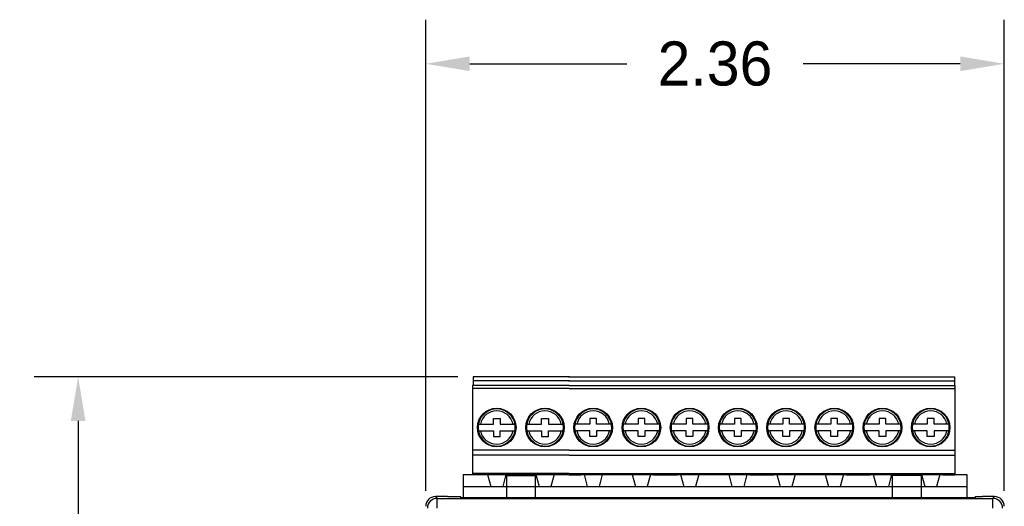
# Model space of a CAD drawing. Header units: inches. Extents: x 0.4 to 15.9, y 0.2 to 7.
# Tile 4 of 5: x 0.4 to 4.4, y 4.8 to 6.8. Entities that reach past the tile are written whole.
import ezdxf

# ---------------------------------------------------------------- set-up
doc = ezdxf.new("R2010")
doc.units = ezdxf.units.IN
doc.header["$MEASUREMENT"] = 0
doc.layers.add('ART', color=7, linetype='Continuous')
doc.layers.add('DIM', color=253, linetype='Continuous')
doc.dimstyles.get("Standard").update_dxf_attribs({"dimtxt": 0.18, "dimasz": 0.18, "dimexe": 0.18, "dimexo": 0.0625, "dimgap": 0.09, "dimtad": 0, "dimtih": 1, "dimtoh": 1, "dimdec": 4, "dimzin": 0, "dimdsep": 46, "dimtxsty": 'Standard', "dimcen": 0.09, "dimadec": 0, "dimazin": 0, "dimtfac": 1, "dimtdec": 4, "dimtofl": 0, "dimtmove": 0, "dimatfit": 3, "dimfxl": 1, "dimtolj": 1, "dimtzin": 0, "dimarcsym": 0})

# ---------------------------------------------------------------- blocks, each defined once
blk = doc.blocks.new('*D305')
at = {"layer": 'Defpoints', "color": 0}
for p in [(4.4069, 6.6236), (2.0447, 4.8178), (4.4069, 4.8178)]:
    blk.add_point(p, dxfattribs=at)
at = {"layer": 'DIM', "color": 0, "lineweight": -2}
for p, q in [((2.0447, 4.8803), (2.0447, 6.8036)), ((4.4069, 4.8803), (4.4069, 6.8036)), ((2.2247, 6.6236), (2.8658, 6.6236)), ((4.2269, 6.6236), (3.5858, 6.6236))]:
    blk.add_line(p, q, dxfattribs=at)
at = {"layer": 'DIM', "color": 0}
for points in [[(2.2247, 6.6536), (2.2247, 6.5936), (2.0447, 6.6236)], [(4.2269, 6.5936), (4.2269, 6.6536), (4.4069, 6.6236)]]:
    blk.add_solid(points, dxfattribs=at)
at = {"layer": 'DIM', "color": 0, "insert": (3.2258, 6.6236), "char_height": 0.18, "attachment_point": 5}
blk.add_mtext('\\A1;2.36', dxfattribs=at)
blk = doc.blocks.new('*D306')
at = {"layer": 'Defpoints', "color": 0}
for p in [(2.2383, 5.346), (0.6257, 0.9833), (2.6424, 0.9833)]:
    blk.add_point(p, dxfattribs=at)
at = {"layer": 'DIM', "color": 0, "lineweight": -2}
for p, q in [((2.1758, 5.346), (0.4457, 5.346)), ((0.6257, 5.166), (0.6257, 3.3446)), ((0.6257, 1.1633), (0.6257, 2.9846)), ((2.5799, 0.9833), (0.4457, 0.9833))]:
    blk.add_line(p, q, dxfattribs=at)
at = {"layer": 'DIM', "color": 0}
for points in [[(0.6557, 5.166), (0.5957, 5.166), (0.6257, 5.346)], [(0.5957, 1.1633), (0.6557, 1.1633), (0.6257, 0.9833)]]:
    blk.add_solid(points, dxfattribs=at)
at = {"layer": 'DIM', "color": 0, "insert": (0.6257, 3.1646), "char_height": 0.18, "attachment_point": 5}
blk.add_mtext('\\A1;4.36', dxfattribs=at)

msp = doc.modelspace()

# ---------------------------------------------------------------- linework, layer by layer
at = {"layer": 'ART', "linetype": 'Continuous'}
for p, q in [((2.63, 5.3106), (2.2363, 5.3106)), ((2.2363, 5.3106), (2.2363, 4.9464)), ((2.632, 5.346), (2.2383, 5.346)), ((2.2383, 5.346), (2.2383, 5.3106)), ((2.632, 5.3302), (2.2383, 5.3302)), ((2.6281, 5.346), (3.0218, 5.346)), ((2.6281, 5.3302), (3.0218, 5.3302)), ((2.63, 5.3106), (3.0237, 5.3106)), ((3.0218, 5.346), (3.4155, 5.346)), ((3.0218, 5.3302), (3.4155, 5.3302)), ((3.0237, 5.3106), (3.4174, 5.3106)), ((3.4155, 5.346), (3.8092, 5.346)), ((3.4155, 5.3302), (3.8092, 5.3302)), ((3.4174, 5.3106), (3.8111, 5.3106)), ((3.8092, 5.346), (4.2029, 5.346)), ((3.8092, 5.3302), (4.2029, 5.3302)), ((3.8111, 5.3106), (4.2048, 5.3106)), ((4.2029, 5.346), (4.2029, 5.3106)), ((4.2048, 5.3106), (4.2048, 4.9464)), ((2.63, 5.2987), (2.2363, 5.2987)), ((2.63, 5.2987), (3.0237, 5.2987)), ((3.0237, 5.2987), (3.4174, 5.2987)), ((3.4174, 5.2987), (3.8111, 5.2987)), ((3.8111, 5.2987), (4.2048, 5.2987)), ((2.2653, 5.1757), (2.2984, 5.2087)), ((2.2685, 5.1817), (2.2924, 5.2055)), ((2.3711, 5.2087), (2.4042, 5.1757)), ((2.3771, 5.2055), (2.401, 5.1817)), ((2.4622, 5.1757), (2.4952, 5.2087)), ((2.4654, 5.1817), (2.4892, 5.2055)), ((2.568, 5.2087), (2.601, 5.1757)), ((2.574, 5.2055), (2.5978, 5.1817)), ((2.6921, 5.2087), (2.659, 5.1757)), ((2.6861, 5.2055), (2.6622, 5.1817)), ((2.7979, 5.1757), (2.7648, 5.2087)), ((2.7947, 5.1817), (2.7708, 5.2055)), ((2.8889, 5.2087), (2.8559, 5.1757)), ((2.8829, 5.2055), (2.8591, 5.1817)), ((2.9947, 5.1757), (2.9617, 5.2087)), ((2.9915, 5.1817), (2.9677, 5.2055)), ((3.0858, 5.2087), (3.0527, 5.1757)), ((3.0798, 5.2055), (3.0559, 5.1817)), ((3.1916, 5.1757), (3.1585, 5.2087)), ((3.1884, 5.1817), (3.1645, 5.2055)), ((3.2826, 5.2087), (3.2496, 5.1757)), ((3.2766, 5.2055), (3.2528, 5.1817)), ((3.3884, 5.1757), (3.3554, 5.2087)), ((3.3852, 5.1817), (3.3614, 5.2055)), ((3.4795, 5.2087), (3.4464, 5.1757)), ((3.4735, 5.2055), (3.4496, 5.1817)), ((3.5853, 5.1757), (3.5522, 5.2087)), ((3.5821, 5.1817), (3.5582, 5.2055)), ((3.6763, 5.2087), (3.6433, 5.1757)), ((3.6703, 5.2055), (3.6465, 5.1817)), ((3.7821, 5.1757), (3.7491, 5.2087)), ((3.7789, 5.1817), (3.7551, 5.2055)), ((3.8732, 5.2087), (3.8401, 5.1757)), ((3.8672, 5.2055), (3.8433, 5.1817)), ((3.979, 5.1757), (3.9459, 5.2087)), ((3.9758, 5.1817), (3.9519, 5.2055)), ((4.07, 5.2087), (4.037, 5.1757)), ((4.064, 5.2055), (4.0402, 5.1817)), ((4.1758, 5.1757), (4.1428, 5.2087)), ((4.1726, 5.1817), (4.1488, 5.2055)), ((2.2984, 5.0699), (2.2653, 5.1029)), ((2.2924, 5.0731), (2.2685, 5.0969)), ((2.4042, 5.1029), (2.3711, 5.0699)), ((2.401, 5.0969), (2.3771, 5.0731)), ((2.4952, 5.0699), (2.4622, 5.1029)), ((2.4892, 5.0731), (2.4654, 5.0969)), ((2.601, 5.1029), (2.568, 5.0699)), ((2.5978, 5.0969), (2.574, 5.0731)), ((2.659, 5.1029), (2.6921, 5.0699)), ((2.6622, 5.0969), (2.6861, 5.0731)), ((2.7648, 5.0699), (2.7979, 5.1029)), ((2.7708, 5.0731), (2.7947, 5.0969)), ((2.8559, 5.1029), (2.8889, 5.0699)), ((2.8591, 5.0969), (2.8829, 5.0731)), ((2.9617, 5.0699), (2.9947, 5.1029)), ((2.9677, 5.0731), (2.9915, 5.0969)), ((3.0527, 5.1029), (3.0858, 5.0699)), ((3.0559, 5.0969), (3.0798, 5.0731)), ((3.1585, 5.0699), (3.1916, 5.1029)), ((3.1645, 5.0731), (3.1884, 5.0969)), ((3.2496, 5.1029), (3.2826, 5.0699)), ((3.2528, 5.0969), (3.2766, 5.0731)), ((3.3554, 5.0699), (3.3884, 5.1029)), ((3.3614, 5.0731), (3.3852, 5.0969)), ((3.4464, 5.1029), (3.4795, 5.0699)), ((3.4496, 5.0969), (3.4735, 5.0731)), ((3.5522, 5.0699), (3.5853, 5.1029)), ((3.5582, 5.0731), (3.5821, 5.0969)), ((3.6433, 5.1029), (3.6763, 5.0699)), ((3.6465, 5.0969), (3.6703, 5.0731)), ((3.7491, 5.0699), (3.7821, 5.1029)), ((3.7551, 5.0731), (3.7789, 5.0969)), ((3.8401, 5.1029), (3.8732, 5.0699)), ((3.8433, 5.0969), (3.8672, 5.0731)), ((3.9459, 5.0699), (3.979, 5.1029)), ((3.9519, 5.0731), (3.9758, 5.0969)), ((4.037, 5.1029), (4.07, 5.0699)), ((4.0402, 5.0969), (4.064, 5.0731)), ((4.1428, 5.0699), (4.1758, 5.1029)), ((4.1488, 5.0731), (4.1726, 5.0969)), ((2.63, 5.0468), (2.2363, 5.0468)), ((2.63, 5.0271), (2.2363, 5.0271)), ((2.63, 5.0468), (3.0237, 5.0468)), ((2.63, 5.0271), (3.0237, 5.0271)), ((3.0237, 5.0468), (3.4174, 5.0468)), ((3.0237, 5.0271), (3.4174, 5.0271)), ((3.4174, 5.0468), (3.8111, 5.0468)), ((3.4174, 5.0271), (3.8111, 5.0271)), ((3.8111, 5.0468), (4.2048, 5.0468)), ((3.8111, 5.0271), (4.2048, 5.0271)), ((2.197, 4.9481), (3.0729, 4.9481)), ((2.63, 4.9523), (2.2363, 4.9523)), ((2.285, 4.9464), (2.2363, 4.9464)), ((2.2973, 4.9481), (2.3105, 4.8989)), ((2.3721, 4.9481), (2.359, 4.8989)), ((2.3741, 4.9523), (2.3741, 4.8501)), ((2.4922, 4.9523), (2.4922, 4.8501)), ((2.4942, 4.9481), (2.5074, 4.8989)), ((2.569, 4.9481), (2.5558, 4.8989)), ((2.63, 4.9464), (2.5814, 4.9464)), ((2.63, 4.9523), (3.0237, 4.9523)), ((2.63, 4.9464), (2.6787, 4.9464)), ((2.691, 4.9481), (2.7042, 4.8989)), ((2.7658, 4.9481), (2.7527, 4.8989)), ((2.8879, 4.9481), (2.9011, 4.8989)), ((2.9627, 4.9481), (2.9495, 4.8989)), ((2.9751, 4.9464), (3.0237, 4.9464)), ((2.9942, 4.9481), (3.4666, 4.9481)), ((3.0237, 4.9523), (3.4174, 4.9523)), ((3.0237, 4.9464), (3.0724, 4.9464)), ((3.0847, 4.9481), (3.0979, 4.8989)), ((3.1595, 4.9481), (3.1464, 4.8989)), ((3.2816, 4.9481), (3.2948, 4.8989)), ((3.3564, 4.9481), (3.3432, 4.8989)), ((3.3688, 4.9464), (3.4174, 4.9464)), ((3.3879, 4.9481), (3.8603, 4.9481)), ((3.4174, 4.9523), (3.8111, 4.9523)), ((3.4174, 4.9464), (3.4661, 4.9464)), ((3.4784, 4.9481), (3.4916, 4.8989)), ((3.5532, 4.9481), (3.5401, 4.8989)), ((3.6753, 4.9481), (3.6885, 4.8989)), ((3.7501, 4.9481), (3.7369, 4.8989)), ((3.7625, 4.9464), (3.8111, 4.9464)), ((3.7816, 4.9481), (4.254, 4.9481)), ((3.8111, 4.9523), (4.2048, 4.9523)), ((3.8111, 4.9464), (3.8598, 4.9464)), ((3.8721, 4.9481), (3.8853, 4.8989)), ((3.9469, 4.9481), (3.9338, 4.8989)), ((3.9489, 4.9523), (3.9489, 4.8501)), ((4.067, 4.9523), (4.067, 4.8501)), ((4.069, 4.9481), (4.0822, 4.8989)), ((4.1438, 4.9481), (4.1306, 4.8989)), ((4.1562, 4.9464), (4.2048, 4.9464)), ((2.3741, 4.9435), (2.4922, 4.9435)), ((4.067, 4.9435), (3.9489, 4.9435)), ((2.197, 4.8989), (3.0729, 4.8989)), ((2.9942, 4.8989), (3.4666, 4.8989)), ((3.3879, 4.8989), (3.8603, 4.8989)), ((3.7816, 4.8989), (4.254, 4.8989))]:
    msp.add_line(p, q, dxfattribs=at)
at = {"layer": 'ART'}
for p, q in [((2.2602, 5.1531), (2.321, 5.1531)), ((2.321, 5.1531), (2.321, 5.1764)), ((2.321, 5.1764), (2.3485, 5.1764)), ((2.3485, 5.1764), (2.3485, 5.1531)), ((2.3485, 5.1531), (2.4093, 5.1531)), ((2.4571, 5.1531), (2.5178, 5.1531)), ((2.5178, 5.1531), (2.5178, 5.1764)), ((2.5178, 5.1764), (2.5454, 5.1764)), ((2.5454, 5.1764), (2.5454, 5.1531)), ((2.5454, 5.1531), (2.6061, 5.1531)), ((2.7147, 5.1531), (2.6539, 5.1531)), ((2.7422, 5.1764), (2.7147, 5.1764)), ((2.7147, 5.1764), (2.7147, 5.1531)), ((2.7422, 5.1531), (2.7422, 5.1764)), ((2.803, 5.1531), (2.7422, 5.1531)), ((2.9115, 5.1531), (2.8508, 5.1531)), ((2.9391, 5.1764), (2.9115, 5.1764)), ((2.9115, 5.1764), (2.9115, 5.1531)), ((2.9391, 5.1531), (2.9391, 5.1764)), ((2.9998, 5.1531), (2.9391, 5.1531)), ((3.1084, 5.1531), (3.0476, 5.1531)), ((3.1359, 5.1764), (3.1084, 5.1764)), ((3.1084, 5.1764), (3.1084, 5.1531)), ((3.1359, 5.1531), (3.1359, 5.1764)), ((3.1967, 5.1531), (3.1359, 5.1531)), ((3.3052, 5.1531), (3.2445, 5.1531)), ((3.3328, 5.1764), (3.3052, 5.1764)), ((3.3052, 5.1764), (3.3052, 5.1531)), ((3.3328, 5.1531), (3.3328, 5.1764)), ((3.3935, 5.1531), (3.3328, 5.1531)), ((3.5021, 5.1531), (3.4413, 5.1531)), ((3.5296, 5.1764), (3.5021, 5.1764)), ((3.5021, 5.1764), (3.5021, 5.1531)), ((3.5296, 5.1531), (3.5296, 5.1764)), ((3.5904, 5.1531), (3.5296, 5.1531)), ((3.6989, 5.1531), (3.6382, 5.1531)), ((3.7265, 5.1764), (3.6989, 5.1764)), ((3.6989, 5.1764), (3.6989, 5.1531)), ((3.7265, 5.1531), (3.7265, 5.1764)), ((3.7872, 5.1531), (3.7265, 5.1531)), ((3.8958, 5.1531), (3.835, 5.1531)), ((3.9233, 5.1764), (3.8958, 5.1764)), ((3.8958, 5.1764), (3.8958, 5.1531)), ((3.9233, 5.1531), (3.9233, 5.1764)), ((3.9841, 5.1531), (3.9233, 5.1531)), ((4.0926, 5.1531), (4.0319, 5.1531)), ((4.1202, 5.1764), (4.0926, 5.1764)), ((4.0926, 5.1764), (4.0926, 5.1531)), ((4.1202, 5.1531), (4.1202, 5.1764)), ((4.1809, 5.1531), (4.1202, 5.1531)), ((2.2602, 5.1255), (2.321, 5.1255)), ((2.321, 5.1255), (2.321, 5.1021)), ((2.3485, 5.1021), (2.3485, 5.1255)), ((2.3485, 5.1255), (2.4093, 5.1255)), ((2.4571, 5.1255), (2.5178, 5.1255)), ((2.5178, 5.1255), (2.5178, 5.1021)), ((2.5454, 5.1021), (2.5454, 5.1255)), ((2.5454, 5.1255), (2.6061, 5.1255)), ((2.7147, 5.1255), (2.6539, 5.1255)), ((2.7147, 5.1021), (2.7147, 5.1255)), ((2.803, 5.1255), (2.7422, 5.1255)), ((2.7422, 5.1255), (2.7422, 5.1021)), ((2.9115, 5.1255), (2.8508, 5.1255)), ((2.9115, 5.1021), (2.9115, 5.1255)), ((2.9998, 5.1255), (2.9391, 5.1255)), ((2.9391, 5.1255), (2.9391, 5.1021)), ((3.1084, 5.1255), (3.0476, 5.1255)), ((3.1084, 5.1021), (3.1084, 5.1255)), ((3.1967, 5.1255), (3.1359, 5.1255)), ((3.1359, 5.1255), (3.1359, 5.1021)), ((3.3052, 5.1255), (3.2445, 5.1255)), ((3.3052, 5.1021), (3.3052, 5.1255)), ((3.3935, 5.1255), (3.3328, 5.1255)), ((3.3328, 5.1255), (3.3328, 5.1021)), ((3.5021, 5.1255), (3.4413, 5.1255)), ((3.5021, 5.1021), (3.5021, 5.1255)), ((3.5904, 5.1255), (3.5296, 5.1255)), ((3.5296, 5.1255), (3.5296, 5.1021)), ((3.6989, 5.1255), (3.6382, 5.1255)), ((3.6989, 5.1021), (3.6989, 5.1255)), ((3.7872, 5.1255), (3.7265, 5.1255)), ((3.7265, 5.1255), (3.7265, 5.1021)), ((3.8958, 5.1255), (3.835, 5.1255)), ((3.8958, 5.1021), (3.8958, 5.1255)), ((3.9841, 5.1255), (3.9233, 5.1255)), ((3.9233, 5.1255), (3.9233, 5.1021)), ((4.0926, 5.1255), (4.0319, 5.1255)), ((4.0926, 5.1021), (4.0926, 5.1255)), ((4.1809, 5.1255), (4.1202, 5.1255)), ((4.1202, 5.1255), (4.1202, 5.1021)), ((2.321, 5.1021), (2.3485, 5.1021)), ((2.5178, 5.1021), (2.5454, 5.1021)), ((2.7422, 5.1021), (2.7147, 5.1021)), ((2.9391, 5.1021), (2.9115, 5.1021)), ((3.1359, 5.1021), (3.1084, 5.1021)), ((3.3328, 5.1021), (3.3052, 5.1021)), ((3.5296, 5.1021), (3.5021, 5.1021)), ((3.7265, 5.1021), (3.6989, 5.1021)), ((3.9233, 5.1021), (3.8958, 5.1021)), ((4.1202, 5.1021), (4.0926, 5.1021)), ((2.197, 4.9481), (2.197, 4.8529)), ((4.254, 4.9481), (4.254, 4.8529))]:
    msp.add_line(p, q, dxfattribs=at)
at = {"layer": 'ART', "color": 7, "linetype": 'Continuous'}
for p, q in [((2.0841, 4.8572), (2.0912, 4.8501)), ((2.1333, 4.8572), (2.0841, 4.8572)), ((2.0912, 4.8107), (2.0912, 4.8501)), ((2.0912, 4.8501), (4.3604, 4.8501)), ((2.1333, 4.856), (2.1333, 4.8572)), ((2.1883, 4.856), (2.1333, 4.856)), ((2.1883, 4.8529), (2.1883, 4.856)), ((2.3572, 4.8529), (2.1883, 4.8529)), ((2.3572, 4.8523), (2.3572, 4.8529)), ((2.4572, 4.8523), (2.3572, 4.8523)), ((2.4572, 4.8529), (2.4572, 4.8523)), ((3.9944, 4.8529), (2.4572, 4.8529)), ((3.9944, 4.8523), (3.9944, 4.8529)), ((4.0944, 4.8523), (3.9944, 4.8523)), ((4.0944, 4.8529), (4.0944, 4.8523)), ((4.2883, 4.8529), (4.0944, 4.8529)), ((4.2883, 4.856), (4.2883, 4.8529)), ((4.3183, 4.856), (4.2883, 4.856)), ((4.3183, 4.8572), (4.3183, 4.856)), ((4.3675, 4.8572), (4.3183, 4.8572)), ((4.3604, 4.8501), (4.3675, 4.8572)), ((4.3604, 4.8107), (4.3604, 4.8501))]:
    msp.add_line(p, q, dxfattribs=at)
at = {"layer": 'ART', "linetype": 'Continuous'}
for centre in [(2.3347, 5.1393), (2.5316, 5.1393), (2.7284, 5.1393), (2.9253, 5.1393), (3.1221, 5.1393), (3.319, 5.1393), (3.5158, 5.1393), (3.7127, 5.1393), (3.9095, 5.1393), (4.1064, 5.1393)]:
    msp.add_circle(centre, 0.0787, dxfattribs=at)
for centre, radius, start, end in [((2.3347, 5.1393), 0.0679, 11.7065, 168.2935), ((2.3347, 5.1393), 0.0758, 52.7031, 127.4939), ((2.3347, 5.1393), 0.0758, 322.4143, 37.5857), ((2.5316, 5.1393), 0.0679, 11.7065, 168.2935), ((2.5316, 5.1393), 0.0758, 52.7031, 127.4939), ((2.5316, 5.1393), 0.0758, 322.4143, 37.5857), ((2.7284, 5.1393), 0.0758, 142.4143, 217.5857), ((2.7284, 5.1393), 0.0679, 11.7065, 168.2935), ((2.7284, 5.1393), 0.0758, 52.5061, 127.2969), ((2.9253, 5.1393), 0.0758, 142.4143, 217.5857), ((2.9253, 5.1393), 0.0679, 11.7065, 168.2935), ((2.9253, 5.1393), 0.0758, 52.5061, 127.2969), ((3.1221, 5.1393), 0.0758, 142.4143, 217.5857), ((3.1221, 5.1393), 0.0679, 11.7065, 168.2935), ((3.1221, 5.1393), 0.0758, 52.5061, 127.2969), ((3.319, 5.1393), 0.0758, 142.4143, 217.5857), ((3.319, 5.1393), 0.0679, 11.7065, 168.2935), ((3.319, 5.1393), 0.0758, 52.5061, 127.2969), ((3.5158, 5.1393), 0.0758, 142.4143, 217.5857), ((3.5158, 5.1393), 0.0679, 11.7065, 168.2935), ((3.5158, 5.1393), 0.0758, 52.5061, 127.2969), ((3.7127, 5.1393), 0.0758, 142.4143, 217.5857), ((3.7127, 5.1393), 0.0679, 11.7065, 168.2935), ((3.7127, 5.1393), 0.0758, 52.5061, 127.2969), ((3.9095, 5.1393), 0.0758, 142.4143, 217.5857), ((3.9095, 5.1393), 0.0679, 11.7065, 168.2935), ((3.9095, 5.1393), 0.0758, 52.5061, 127.2969), ((4.1064, 5.1393), 0.0758, 142.4143, 217.5857), ((4.1064, 5.1393), 0.0679, 11.7065, 168.2935), ((4.1064, 5.1393), 0.0758, 52.5061, 127.2969), ((2.3347, 5.1393), 0.0758, 146.448, 217.5857), ((2.5316, 5.1393), 0.0758, 146.448, 217.5857), ((2.7284, 5.1393), 0.0758, 322.4143, 33.552), ((2.9253, 5.1393), 0.0758, 322.4143, 33.552), ((3.1221, 5.1393), 0.0758, 322.4143, 33.552), ((3.319, 5.1393), 0.0758, 322.4143, 33.552), ((3.5158, 5.1393), 0.0758, 322.4143, 33.552), ((3.7127, 5.1393), 0.0758, 322.4143, 33.552), ((3.9095, 5.1393), 0.0758, 322.4143, 33.552), ((4.1064, 5.1393), 0.0758, 322.4143, 33.552), ((2.3347, 5.1393), 0.0679, 191.7065, 348.2935), ((2.5316, 5.1393), 0.0679, 191.7065, 348.2935), ((2.7284, 5.1393), 0.0679, 191.7065, 348.2935), ((2.9253, 5.1393), 0.0679, 191.7065, 348.2935), ((3.1221, 5.1393), 0.0679, 191.7065, 348.2935), ((3.319, 5.1393), 0.0679, 191.7065, 348.2935), ((3.5158, 5.1393), 0.0679, 191.7065, 348.2935), ((3.7127, 5.1393), 0.0679, 191.7065, 348.2935), ((3.9095, 5.1393), 0.0679, 191.7065, 348.2935), ((4.1064, 5.1393), 0.0679, 191.7065, 348.2935), ((2.3347, 5.1393), 0.0758, 236.2141, 307.2969), ((2.5316, 5.1393), 0.0758, 236.2141, 307.2969), ((2.7284, 5.1393), 0.0758, 232.7031, 303.7859), ((2.9253, 5.1393), 0.0758, 232.7031, 303.7859), ((3.1221, 5.1393), 0.0758, 232.7031, 303.7859), ((3.319, 5.1393), 0.0758, 232.7031, 303.7859), ((3.5158, 5.1393), 0.0758, 232.7031, 303.7859), ((3.7127, 5.1393), 0.0758, 232.7031, 303.7859), ((3.9095, 5.1393), 0.0758, 232.7031, 303.7859), ((4.1064, 5.1393), 0.0758, 232.7031, 303.7859)]:
    msp.add_arc(centre, radius, start, end, dxfattribs=at)
at = {"layer": 'ART', "color": 7, "linetype": 'Continuous'}
for centre, start, end in [((2.0912, 4.8107), 90.0051, 179.9949), ((4.3604, 4.8107), 0.0051, 89.9949)]:
    msp.add_arc(centre, 0.0394, start, end, dxfattribs=at)
for centre, major_axis in [((2.0841, 4.8178), (-0.0278, 0.0278)), ((4.3675, 4.8178), (0.0278, 0.0278))]:
    msp.add_ellipse(centre, major_axis=major_axis, ratio=0.999924, start_param=5.497825, end_param=7.068545, dxfattribs=at)

# ---------------------------------------------------------------- dimensions: what is measured, and where the dimension line sits
at = {"layer": 'DIM'}
dim = msp.add_linear_dim(base=(4.4069, 6.6236), p1=(2.0447, 4.8178), p2=(4.4069, 4.8178), dimstyle='Standard', override={"dimdec": 2, "dimlfac": 1}, dxfattribs=at)
dim.commit()
dim.dimension.update_dxf_attribs({"geometry": '*D305', "text_midpoint": (3.2258, 6.6236)})
dim = msp.add_linear_dim(base=(0.6257, 0.9833), p1=(2.2383, 5.346), p2=(2.6424, 0.9833), angle=90, dimstyle='Standard', override={"dimdec": 2, "dimlfac": 1}, dxfattribs=at)
dim.commit()
dim.dimension.update_dxf_attribs({"geometry": '*D306', "text_midpoint": (0.6257, 3.1646)})

doc.saveas('drawing.dxf')
